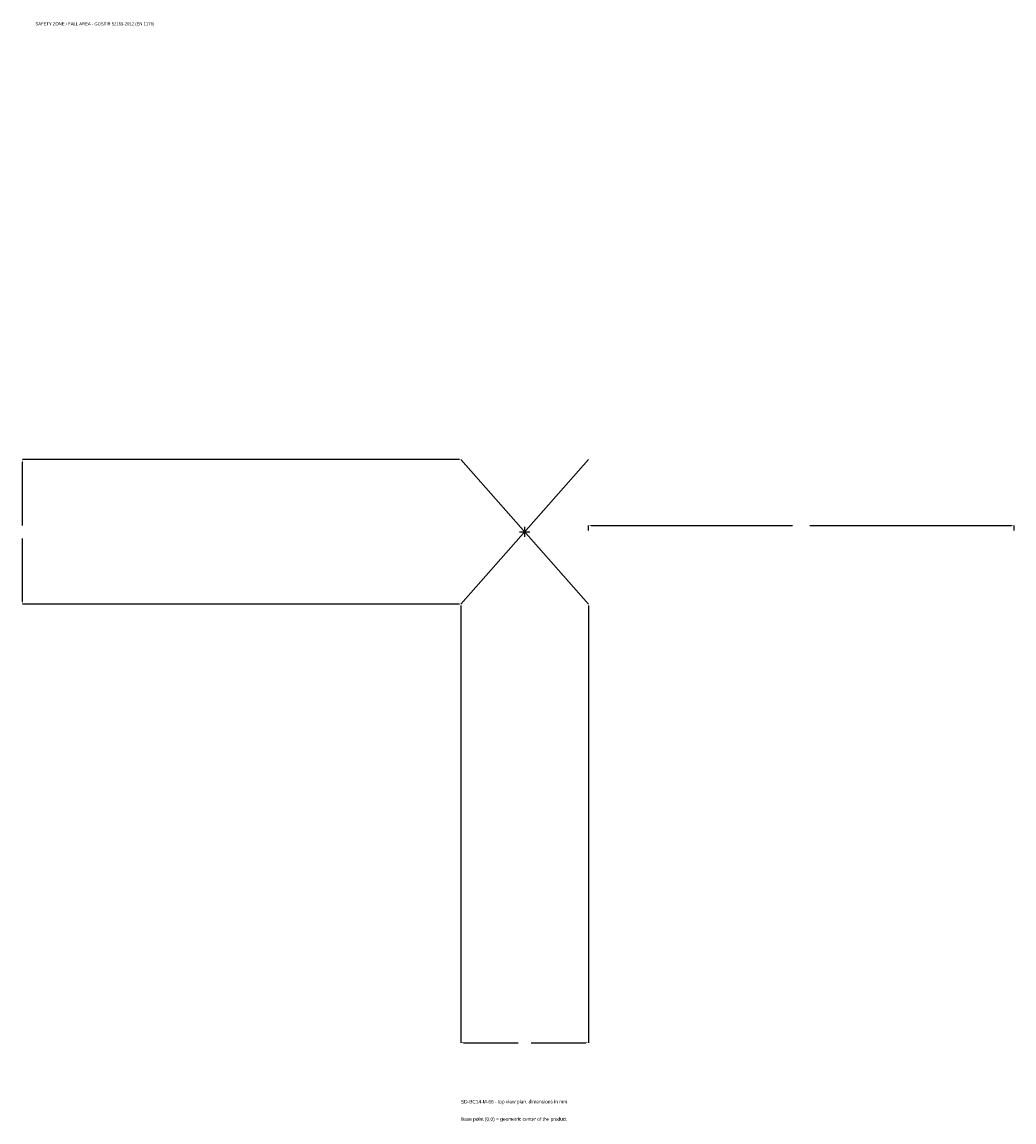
# Model space of a CAD drawing. Extents: x -1772 to 1725, y -2080 to 1798.
import ezdxf

# ---------------------------------------------------------------- set-up
doc = ezdxf.new("R2010")
doc.units = 0
for name, color, linetype in [('GP_MAF_zona_bezopasnosti', 1, 'Continuous'), ('ZSK_DANNYE', 3, 'Continuous'), ('ZSK_KONTUR', 7, 'Continuous'), ('ZSK_RAZMERY', 8, 'Continuous')]:
    doc.layers.add(name, color=color, linetype=linetype)
doc.dimstyles.new('ORION', dxfattribs={"dimtxt": 15.3, "dimasz": 9.18, "dimexe": 1.25, "dimexo": 4.59, "dimtad": 1, "dimcen": 2.5, "dimazin": 3, "dimtfac": 1, "dimtmove": 0, "dimatfit": 3})

# ---------------------------------------------------------------- blocks, each defined once
blk = doc.blocks.new('_CLOSEDFILLED')
at = {"color": 0, "linetype": 'BYBLOCK'}
blk.add_solid([(-1, 0.16), (0, 0), (-1, -0.16)], dxfattribs=at)
blk = doc.blocks.new('*D1')
for p, q in [((-225, -259.59), (-225, -1800.9)), ((225, -259.59), (225, -1800.9)), ((-215.82, -1800.9), (-22.95, -1800.9)), ((22.95, -1800.9), (215.82, -1800.9))]:
    blk.add_line(p, q)
at = {"layer": 'Defpoints'}
for p in [(-225, -255), (225, -255), (-225, -1800.9)]:
    blk.add_point(p, dxfattribs=at)
at = {"layer": 'ZSK_RAZMERY', "xscale": 9.18, "yscale": 9.18, "rotation": 180}
blk.add_blockref('_CLOSEDFILLED', (-225, -1800.9), dxfattribs=at)
at = {"layer": 'ZSK_RAZMERY', "xscale": 9.18, "yscale": 9.18}
blk.add_blockref('_CLOSEDFILLED', (225, -1800.9), dxfattribs=at)
blk = doc.blocks.new('*D2')
for p, q in [((-229.59, 255), (-1770.9, 255)), ((-1770.9, 22.95), (-1770.9, 245.82)), ((-1770.9, -245.82), (-1770.9, -22.95)), ((-229.59, -255), (-1770.9, -255))]:
    blk.add_line(p, q)
at = {"layer": 'Defpoints'}
for p in [(-225, 255), (-1770.9, -255), (-225, -255)]:
    blk.add_point(p, dxfattribs=at)
at = {"layer": 'ZSK_RAZMERY', "xscale": 9.18, "yscale": 9.18}
for p, rotation in [((-1770.9, 255), 90), ((-1770.9, -255), 270)]:
    blk.add_blockref('_CLOSEDFILLED', p, dxfattribs=dict(at, rotation=rotation))
blk = doc.blocks.new('*D3')
for p, q in [((225, 4.59), (225, 22.95)), ((234.18, 22.95), (944.4, 22.95)), ((1005.6, 22.95), (1715.82, 22.95)), ((1725, 4.59), (1725, 22.95))]:
    blk.add_line(p, q)
at = {"layer": 'Defpoints'}
for p in [(225, 22.95), (225, 0), (1725, 0)]:
    blk.add_point(p, dxfattribs=at)
at = {"layer": 'ZSK_RAZMERY', "xscale": 9.18, "yscale": 9.18, "rotation": 180}
blk.add_blockref('_CLOSEDFILLED', (225, 22.95), dxfattribs=at)
at = {"layer": 'ZSK_RAZMERY', "xscale": 9.18, "yscale": 9.18}
blk.add_blockref('_CLOSEDFILLED', (1725, 22.95), dxfattribs=at)
blk = doc.blocks.new('B1')
at = {"layer": 'ZSK_KONTUR'}
for p, q in [((-225, -255), (225, 255)), ((-225, 255), (225, -255))]:
    blk.add_line(p, q, dxfattribs=at)
at = {"layer": 'ZSK_RAZMERY'}
for p, q in [((-18, 0), (18, 0)), ((0, -18), (0, 18))]:
    blk.add_line(p, q, dxfattribs=at)
at = {"layer": 'GP_MAF_zona_bezopasnosti', "color": 1}
blk.add_text('SAFETY ZONE / FALL AREA - GOST R 52169-2012 (EN 1176)', height=10.71, dxfattribs=at).set_placement((-1725, 1785.6))
at = {"layer": 'ZSK_RAZMERY'}
dim = blk.add_linear_dim(base=(-1770.9, -255), p1=(-225, -255), p2=(-225, 255), angle=90, dimstyle='ORION', dxfattribs=at)
dim.commit()
dim.dimension.update_dxf_attribs({"geometry": '*D2', "text_midpoint": (-1770.9, 0)})
for base, p1, p2, picture, middle in [((225, 22.95), (225, 0), (1725, 0), '*D3', (975, 22.95)), ((-225, -1800.9), (-225, -255), (225, -255), '*D1', (0, -1800.9))]:
    dim = blk.add_linear_dim(base=base, p1=p1, p2=p2, dimstyle='ORION', dxfattribs=at)
    dim.commit()
    dim.dimension.update_dxf_attribs({"geometry": picture, "text_midpoint": middle})

msp = doc.modelspace()

# ---------------------------------------------------------------- block references
msp.add_blockref('B1', (0, 0))

# ---------------------------------------------------------------- texts
at = {"layer": 'ZSK_DANNYE', "color": 3}
msp.add_text('SD-BC14-M-66 - top view plan, dimensions in mm', height=12.24, dxfattribs=at).set_placement((-225, -2015.1))
at = {"layer": 'ZSK_DANNYE', "color": 7}
msp.add_text('Base point (0,0) = geometric center of the product', height=12.24, dxfattribs=at).set_placement((-225, -2076.3))

doc.saveas('drawing.dxf')
